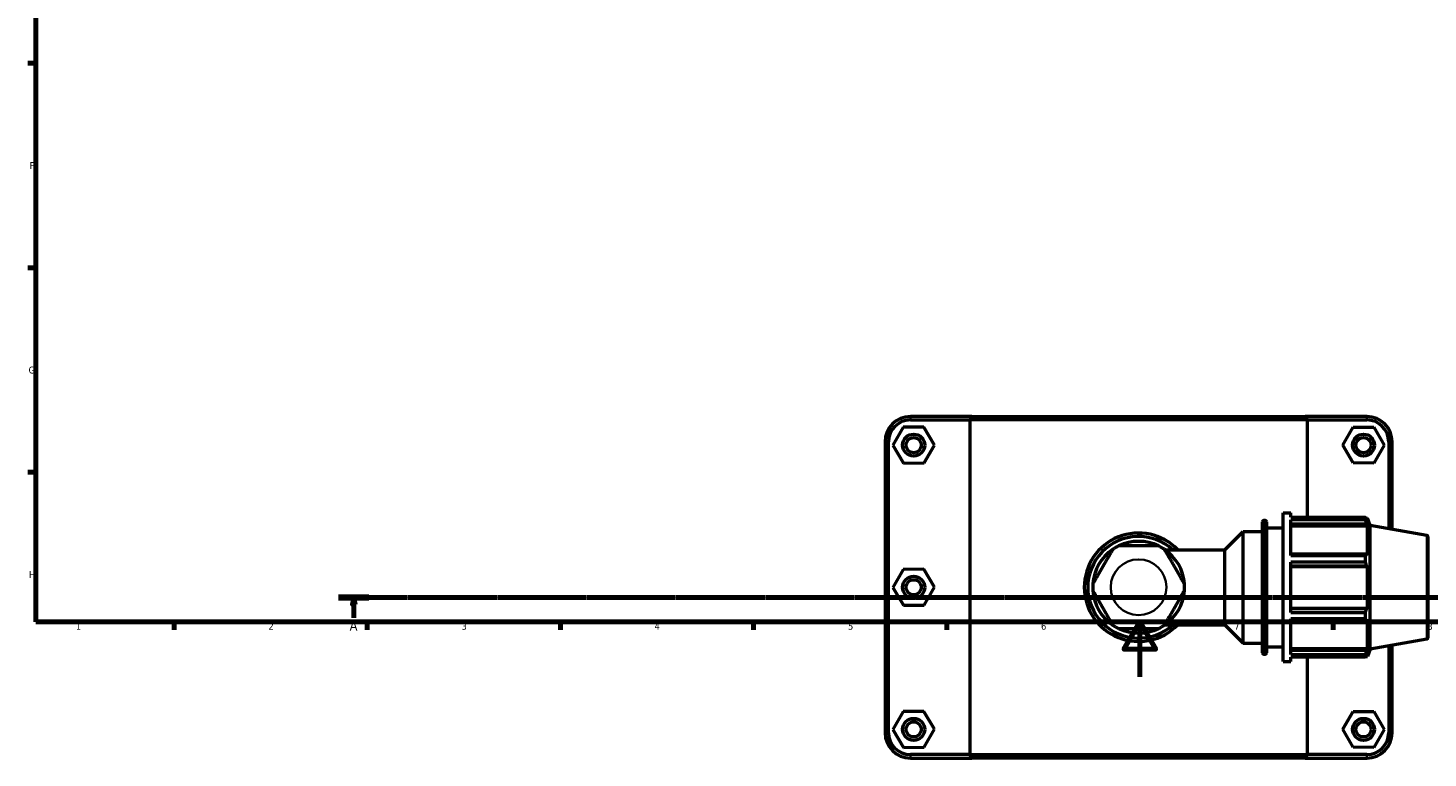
# Model space of a CAD drawing. Header units: millimetres. Extents: x 0 to 904, y -29 to 1297.
# Tile 1 of 6: x 17 to 525, y -29 to 236. Entities that reach past the tile are written whole.
import ezdxf

# ---------------------------------------------------------------- set-up
doc = ezdxf.new("R2010")
doc.units = ezdxf.units.MM
doc.linetypes.add('CHAIN', pattern=[0.7087, 0.4724, -0.0591, 0.1181, -0.0591])
for name, color, linetype, lineweight in [('Border (ISO)', 7, 'Continuous', 70), ('Section Line (ISO)', 7, 'CHAIN', 70), ('Visible (ISO)', 7, 'Continuous', 50), ('Visible Narrow (ISO)', 7, 'Continuous', 35)]:
    doc.layers.add(name, color=color, linetype=linetype, lineweight=lineweight)
doc.styles.add('Label Text (ISO)', font='tahoma.ttf')
doc.styles.add('Note Text (ISO)', font='tahoma.ttf')

# ---------------------------------------------------------------- blocks, each defined once
blk = doc.blocks.new('Borders Default Border')
at = {"layer": 'Border (ISO)'}
for p, q in [((20, 222.75), (17.1, 222.75)), ((20, 148.5), (17.1, 148.5)), ((20, 74.25), (17.1, 74.25)), ((70.08, 20), (70.08, 17.1)), ((140.17, 20), (140.17, 17.1)), ((210.25, 20), (210.25, 17.1)), ((280.33, 20), (280.33, 17.1)), ((350.42, 20), (350.42, 17.1)), ((490.58, 20), (490.58, 17.1))]:
    blk.add_line(p, q, dxfattribs=at)
at = {"layer": 'Border (ISO)', "flags": 128}
for points in [[(20, 20), (20, 574), (821, 574), (821, 20), (20, 20)], [(420.5, 0), (420.5, 20), (414.73, 10), (426.27, 10), (420.5, 20)]]:
    blk.add_lwpolyline(points, dxfattribs=at)
at = {"layer": 'Border (ISO)', "color": 232, "true_color": 0xca0064, "char_height": 2.5, "attachment_point": 7, "style": 'Note Text (ISO)'}
for s, insert in [('F', (17.7, 184.38)), ('G', (17.31, 110.08)), ('H', (17.44, 35.88)), ('1', (34.48, 17.1)), ('2', (104.37, 17.1)), ('3', (174.43, 17.05)), ('4', (244.42, 17.1)), ('5', (314.64, 17.05)), ('6', (384.66, 17.05)), ('7', (454.77, 17.1)), ('8', (524.81, 17.04))]:
    blk.add_mtext(s, dxfattribs=dict(at, insert=insert))
blk = doc.blocks.new('2dTransSection0')
at = {"layer": 'Section Line (ISO)', "linetype": 'CHAIN'}
blk.add_line((129.77, 28.8), (723.05, 28.8), dxfattribs=at)
at = {"layer": 'Section Line (ISO)', "linetype": 'Continuous', "lineweight": 140}
blk.add_line((129.77, 28.8), (140.81, 28.8), dxfattribs=at)
at = {"layer": 'Section Line (ISO)', "linetype": 'Continuous'}
for p, q in [((135.29, 28.8), (134.79, 26.3)), ((134.79, 26.3), (135.79, 26.3)), ((135.29, 26.3), (135.29, 28.8)), ((135.79, 26.3), (135.29, 28.8)), ((135.29, 21.35), (135.29, 26.3))]:
    blk.add_line(p, q, dxfattribs=at)
at = {"layer": 'Section Line (ISO)', "linetype": 'Continuous', "flags": 128}
blk.add_lwpolyline([(135.79, 26.3), (135.29, 28.8), (134.79, 26.3), (135.79, 26.3)], dxfattribs=at)
at = {"layer": 'Section Line (ISO)'}
blk.add_solid([(135.79, 26.3), (135.29, 28.8), (134.79, 26.3), (135.79, 26.3)], dxfattribs=at)
at = {"layer": 'Section Line (ISO)', "insert": (133.8, 16.8), "char_height": 3.5, "attachment_point": 7, "style": 'Label Text (ISO)'}
blk.add_mtext('A', dxfattribs=at)

msp = doc.modelspace()

# ---------------------------------------------------------------- linework, layer by layer
at = {"layer": 'Visible (ISO)'}
for p, q in [((359.564, 94.51), (337.231, 94.51)), ((337.231, 93.26), (358.794, 93.26)), ((481.268, 93.26), (358.794, 93.26)), ((358.794, 93.26), (358.794, -28.24)), ((359.564, 94.51), (480.498, 94.51)), ((502.831, 94.51), (480.498, 94.51)), ((481.268, 93.26), (502.831, 93.26)), ((481.268, 57.915), (481.268, 93.26)), ((334.644, 90.59), (330.926, 84.07)), ((342.149, 90.63), (334.644, 90.59)), ((345.937, 84.151), (342.149, 90.63)), ((494.126, 84.151), (497.913, 90.63)), ((497.913, 90.63), (505.419, 90.59)), ((505.419, 90.59), (509.137, 84.07)), ((328.031, 85.31), (328.031, -20.29)), ((329.281, -20.29), (329.281, 85.31)), ((330.926, 84.07), (334.713, 77.59)), ((342.219, 77.631), (345.937, 84.151)), ((497.844, 77.631), (494.126, 84.151)), ((509.137, 84.07), (505.349, 77.59)), ((510.781, 85.31), (510.781, 53.773)), ((512.031, 53.553), (512.031, 85.31)), ((334.713, 77.59), (342.219, 77.631)), ((505.349, 77.59), (497.844, 77.631)), ((464.931, 8.71), (464.931, 56.31)), ((465.431, 56.81), (465.931, 56.81)), ((466.431, 56.31), (466.431, 8.71)), ((472.531, 5.51), (472.531, 59.51)), ((472.531, 59.51), (475.231, 59.51)), ((475.231, 57.915), (475.231, 59.51)), ((475.231, 57.915), (502.376, 57.915)), ((475.231, 44.01), (475.231, 56.939)), ((502.376, 56.939), (475.231, 56.939)), ((502.376, 56.939), (502.376, 57.915)), ((502.547, 57.62), (503.064, 57.62)), ((503.064, 56.458), (502.769, 57.231)), ((503.064, 56.458), (503.064, 57.62)), ((504.031, 54.963), (503.064, 57.62)), ((451.312, 46.141), (457.931, 52.76)), ((457.931, 12.26), (457.931, 52.76)), ((457.931, 52.76), (464.931, 52.76)), ((466.431, 54.11), (472.531, 54.11)), ((475.231, 55.502), (502.769, 55.502)), ((475.231, 54.783), (503.064, 54.783)), ((502.769, 55.502), (503.064, 54.783)), ((503.064, 44.105), (503.064, 54.783)), ((504.031, 10.057), (504.031, 54.963)), ((524.618, 51.333), (504.031, 54.963)), ((525.031, 50.841), (525.031, 14.18)), ((429.61, 46.141), (451.312, 46.141)), ((451.312, 18.879), (451.312, 46.141)), ((502.769, 44.479), (475.231, 44.479)), ((475.231, 44.01), (502.376, 44.01)), ((475.231, 23.368), (475.231, 41.653)), ((502.376, 41.653), (475.231, 41.653)), ((502.376, 41.653), (502.376, 44.01)), ((503.064, 44.105), (502.769, 44.479)), ((334.644, 38.99), (330.926, 32.47)), ((342.149, 39.03), (334.644, 38.99)), ((345.937, 32.551), (342.149, 39.03)), ((475.231, 40.305), (502.769, 40.305)), ((475.231, 40.061), (503.064, 40.061)), ((502.769, 40.305), (503.064, 40.061)), ((503.064, 24.96), (503.064, 40.061)), ((330.926, 32.47), (334.713, 25.99)), ((342.219, 26.031), (345.937, 32.551)), ((334.713, 25.99), (342.219, 26.031)), ((475.231, 24.96), (503.064, 24.96)), ((502.769, 24.716), (475.231, 24.716)), ((475.231, 23.368), (502.376, 23.368)), ((475.231, 8.082), (475.231, 21.011)), ((502.376, 21.011), (475.231, 21.011)), ((475.231, 20.542), (502.769, 20.542)), ((502.376, 21.011), (502.376, 23.368)), ((503.064, 24.96), (502.769, 24.716)), ((502.769, 20.542), (503.064, 20.916)), ((503.064, 10.237), (503.064, 20.916)), ((429.61, 18.879), (451.312, 18.879)), ((451.312, 18.879), (457.931, 12.26)), ((457.931, 12.26), (464.931, 12.26)), ((466.431, 10.91), (472.531, 10.91)), ((475.231, 10.237), (503.064, 10.237)), ((503.064, 10.237), (502.769, 9.519)), ((524.618, 13.687), (504.031, 10.057)), ((510.781, 11.248), (510.781, -20.29)), ((512.031, -20.29), (512.031, 11.468)), ((465.431, 8.21), (465.931, 8.21)), ((472.531, 5.51), (475.231, 5.51)), ((502.769, 9.519), (475.231, 9.519)), ((475.231, 8.082), (502.376, 8.082)), ((475.231, 5.51), (475.231, 7.105)), ((502.376, 7.105), (475.231, 7.105)), ((481.268, -28.24), (481.268, 7.105)), ((502.376, 7.105), (502.376, 8.082)), ((502.547, 7.4), (503.064, 7.4)), ((502.769, 7.79), (503.064, 8.562)), ((504.031, 10.057), (503.064, 7.4)), ((503.064, 7.4), (503.064, 8.562)), ((334.644, -12.61), (330.926, -19.13)), ((342.149, -12.57), (334.644, -12.61)), ((345.937, -19.049), (342.149, -12.57)), ((494.126, -19.049), (497.913, -12.57)), ((497.913, -12.57), (505.419, -12.61)), ((505.419, -12.61), (509.137, -19.13)), ((330.926, -19.13), (334.713, -25.61)), ((342.219, -25.569), (345.937, -19.049)), ((497.844, -25.569), (494.126, -19.049)), ((509.137, -19.13), (505.349, -25.61)), ((334.713, -25.61), (342.219, -25.569)), ((358.794, -28.24), (337.231, -28.24)), ((337.231, -29.49), (359.564, -29.49)), ((358.794, -28.24), (481.268, -28.24)), ((480.498, -29.49), (359.564, -29.49)), ((480.498, -29.49), (502.831, -29.49)), ((502.831, -28.24), (481.268, -28.24)), ((505.349, -25.61), (497.844, -25.569))]:
    msp.add_line(p, q, dxfattribs=at)
for centre, radius in [((338.431, 84.11), 4), ((338.431, 84.11), 2.75), ((501.631, 84.11), 4), ((501.631, 84.11), 2.75), ((338.431, 32.51), 4), ((338.431, 32.51), 2.75), ((338.431, -19.09), 4), ((501.631, -19.09), 4), ((338.431, -19.09), 2.75), ((501.631, -19.09), 2.75)]:
    msp.add_circle(centre, radius, dxfattribs=at)
for centre, radius, start, end in [((337.231, 85.31), 9.2, 90, 180), ((337.231, 85.31), 7.95, 90, 180), ((502.831, 85.31), 9.2, 0, 90), ((502.831, 85.31), 7.95, 0, 90), ((465.431, 56.31), 0.5, 90, 180), ((465.931, 56.31), 0.5, 0, 90), ((420.031, 32.51), 19.689, 43.81306, 316.18694), ((420.031, 32.51), 18.439, 47.66668, 312.33332), ((524.531, 50.841), 0.5, 0, 80), ((420.031, 32.51), 16.66, 124.20509, 175.79491), ((420.031, 32.51), 16.66, 115.79491, 124.20509), ((420.031, 32.51), 16.66, 64.20509, 115.79491), ((420.031, 32.51), 16.66, 55.79491, 64.20509), ((420.031, 32.51), 16.66, 4.20509, 55.79491), ((420.031, 32.51), 16.66, 175.79491, 184.20509), ((420.031, 32.51), 16.66, 184.20509, 235.79491), ((420.031, 32.51), 16.66, 304.20509, 355.79491), ((420.031, 32.51), 16.66, 355.79491, 4.20509), ((420.031, 32.51), 16.66, 235.79491, 244.20509), ((420.031, 32.51), 16.66, 244.20509, 295.79491), ((420.031, 32.51), 16.66, 295.79491, 304.20509), ((524.531, 14.18), 0.5, 280, 0), ((465.431, 8.71), 0.5, 180, 270), ((465.931, 8.71), 0.5, 270, 0), ((337.231, -20.29), 9.2, 180, 270), ((337.231, -20.29), 7.95, 180, 270), ((502.831, -20.29), 9.2, 270, 0), ((502.831, -20.29), 7.95, 270, 0)]:
    msp.add_arc(centre, radius, start, end, dxfattribs=at)
for points in [[(359.564, 94.51), (359.306, 94.094), (359.049, 93.677), (358.794, 93.26)], [(480.498, 94.51), (480.756, 94.094), (481.013, 93.677), (481.268, 93.26)], [(359.564, -29.49), (359.306, -29.073), (359.049, -28.657), (358.794, -28.24)], [(480.498, -29.49), (480.756, -29.073), (481.013, -28.657), (481.268, -28.24)]]:
    msp.add_open_spline(points, degree=3, dxfattribs=at)
for points, weights in [([(502.376, 57.915), (502.581, 57.566), (502.769, 57.231)], [1, 1.00202122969, 1.00322691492]), ([(502.769, 55.502), (502.581, 56.206), (502.376, 56.939)], [1.00322691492, 1.00202122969, 1]), ([(502.376, 44.01), (502.581, 44.249), (502.769, 44.479)], [1, 1.00202122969, 1.00322691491]), ([(502.769, 40.305), (502.581, 40.965), (502.376, 41.653)], [1.00322691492, 1.00202122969, 1]), ([(502.376, 23.368), (502.581, 24.056), (502.769, 24.716)], [1, 1.00202122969, 1.00322691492]), ([(502.769, 20.542), (502.581, 20.772), (502.376, 21.011)], [1.00322691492, 1.00202122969, 1]), ([(502.376, 8.082), (502.581, 8.815), (502.769, 9.519)], [1, 1.00202122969, 1.00322691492]), ([(502.769, 7.79), (502.581, 7.455), (502.376, 7.105)], [1.00322691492, 1.00202122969, 1])]:
    msp.add_rational_spline(points, weights, degree=2, dxfattribs=at)
for points in [[(410.666, 46.289), (410.666, 46.289), (410.63, 46.228), (410.509, 46.018), (410.391, 45.813), (410.094, 45.298), (409.837, 44.854), (409.413, 44.118), (409.173, 43.703), (408.677, 42.844), (408.35, 42.277), (407.685, 41.127), (407.348, 40.543), (406.733, 39.478), (406.396, 38.894), (405.732, 37.744), (405.405, 37.177), (404.909, 36.318), (404.669, 35.902), (404.245, 35.167), (403.988, 34.722), (403.691, 34.208), (403.572, 34.003), (403.451, 33.793), (403.416, 33.732), (403.416, 33.732)], [(427.281, 47.51), (427.281, 47.51), (427.21, 47.51), (426.968, 47.51), (426.732, 47.51), (426.137, 47.51), (425.624, 47.51), (424.775, 47.51), (424.295, 47.51), (423.303, 47.51), (422.649, 47.51), (421.32, 47.51), (420.646, 47.51), (419.416, 47.51), (418.742, 47.51), (417.414, 47.51), (416.76, 47.51), (415.767, 47.51), (415.288, 47.51), (414.439, 47.51), (413.925, 47.51), (413.331, 47.51), (413.094, 47.51), (412.852, 47.51), (412.782, 47.51), (412.782, 47.51)], [(436.646, 33.732), (436.646, 33.732), (436.611, 33.793), (436.49, 34.003), (436.372, 34.208), (436.075, 34.722), (435.818, 35.167), (435.393, 35.902), (435.153, 36.318), (434.657, 37.177), (434.33, 37.744), (433.666, 38.894), (433.329, 39.478), (432.714, 40.543), (432.377, 41.127), (431.713, 42.277), (431.386, 42.844), (430.89, 43.703), (430.65, 44.118), (430.225, 44.854), (429.968, 45.298), (429.671, 45.813), (429.553, 46.018), (429.432, 46.228), (429.397, 46.289), (429.397, 46.289)], [(403.416, 31.289), (403.416, 31.289), (403.451, 31.228), (403.572, 31.018), (403.691, 30.813), (403.988, 30.298), (404.245, 29.854), (404.669, 29.118), (404.909, 28.703), (405.405, 27.844), (405.732, 27.277), (406.396, 26.127), (406.733, 25.543), (407.348, 24.478), (407.685, 23.894), (408.35, 22.744), (408.677, 22.177), (409.173, 21.318), (409.413, 20.902), (409.837, 20.167), (410.094, 19.722), (410.391, 19.208), (410.509, 19.003), (410.63, 18.793), (410.666, 18.732), (410.666, 18.732)], [(429.397, 18.732), (429.397, 18.732), (429.432, 18.793), (429.553, 19.003), (429.671, 19.208), (429.968, 19.722), (430.225, 20.167), (430.65, 20.902), (430.89, 21.318), (431.386, 22.177), (431.713, 22.744), (432.377, 23.894), (432.714, 24.478), (433.329, 25.543), (433.666, 26.127), (434.33, 27.277), (434.657, 27.844), (435.153, 28.703), (435.393, 29.118), (435.818, 29.854), (436.075, 30.298), (436.372, 30.813), (436.49, 31.018), (436.611, 31.228), (436.646, 31.289), (436.646, 31.289)], [(412.782, 17.51), (412.782, 17.51), (412.852, 17.51), (413.094, 17.51), (413.331, 17.51), (413.925, 17.51), (414.439, 17.51), (415.288, 17.51), (415.767, 17.51), (416.76, 17.51), (417.414, 17.51), (418.742, 17.51), (419.416, 17.51), (420.646, 17.51), (421.32, 17.51), (422.649, 17.51), (423.303, 17.51), (424.295, 17.51), (424.775, 17.51), (425.624, 17.51), (426.137, 17.51), (426.732, 17.51), (426.968, 17.51), (427.21, 17.51), (427.281, 17.51), (427.281, 17.51)]]:
    msp.add_open_spline(points, degree=3, knots=[0.8759358, 0.8759358, 0.8759358, 0.8759358, 0.9729496, 0.9729496, 1.0874056, 1.0874056, 1.251229, 1.251229, 1.3828367, 1.3828367, 1.5673542, 1.5673542, 1.7518717, 1.7518717, 1.9363892, 1.9363892, 2.1209067, 2.1209067, 2.2525144, 2.2525144, 2.4163378, 2.4163378, 2.5307938, 2.5307938, 2.6278075, 2.6278075, 2.6278075, 2.6278075], dxfattribs=at)
at = {"layer": 'Visible Narrow (ISO)'}
for p, q in [((337.231, 93.323), (337.231, 94.448)), ((502.831, 93.323), (502.831, 94.448)), ((329.219, 85.31), (328.094, 85.31)), ((510.844, 85.31), (511.969, 85.31)), ((465.431, 56.511), (465.431, 8.51)), ((465.931, 8.51), (465.931, 56.511)), ((524.618, 13.919), (524.618, 51.101)), ((329.219, -20.29), (328.094, -20.29)), ((510.844, -20.29), (511.969, -20.29)), ((337.231, -28.302), (337.231, -29.427)), ((502.831, -28.302), (502.831, -29.427))]:
    msp.add_line(p, q, dxfattribs=at)
msp.add_circle((420.031, 32.51), 10.11, dxfattribs=at)

# ---------------------------------------------------------------- block references
msp.add_blockref('Borders Default Border', (0, 0))
at = {"layer": 'Section Line (ISO)'}
msp.add_blockref('2dTransSection0', (0, 0), dxfattribs=at)

doc.saveas('drawing.dxf')
